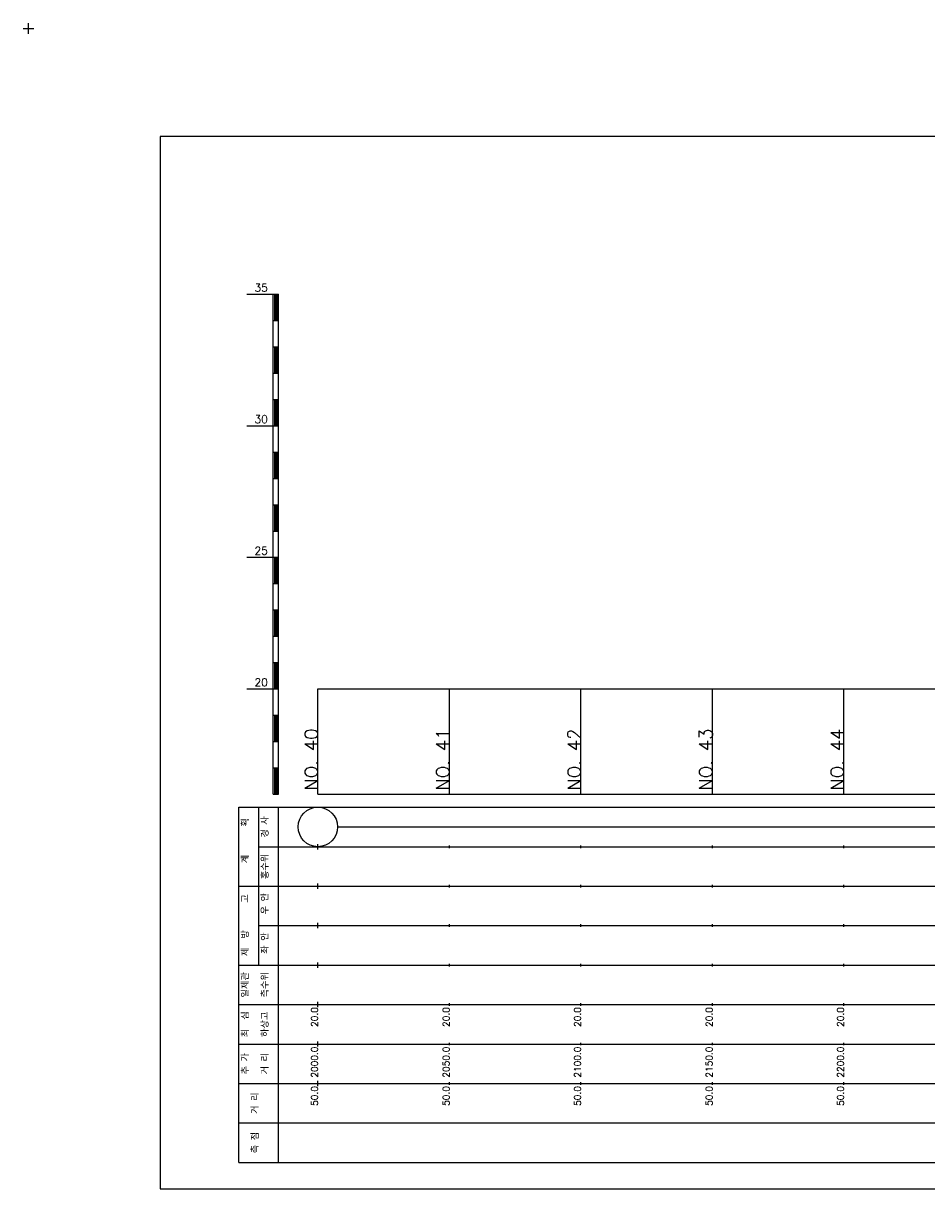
# Model space of a CAD drawing. Extents: x -504 to 685, y -2 to 2900.
# Tile 10 of 12: x -2 to 342, y 1974 to 2417. Entities that reach past the tile are written whole.
import ezdxf
from ezdxf.enums import TextEntityAlignment as Align

# ---------------------------------------------------------------- set-up
doc = ezdxf.new("R2010")
doc.units = 0
doc.header["$LTSCALE"] = 5
for name, color, linetype in [('BOX', 5, 'CONTINUOUS'), ('DT1', 3, 'CONTINUOUS'), ('LT1', 4, 'CONTINUOUS'), ('ST1', 7, 'CONTINUOUS')]:
    doc.layers.add(name, color=color, linetype=linetype)
doc.styles.add('GHS', font='ROMANS.shx', dxfattribs={"bigfont": 'GHS.shx'})

msp = doc.modelspace()

# ---------------------------------------------------------------- linework, layer by layer
at = {"layer": 'BOX'}
msp.add_lwpolyline([(50, 1974), (650, 1974), (650, 2374), (50, 2374), (50, 1974)], dxfattribs=at)
at = {"layer": 'DT1'}
for p, q in [((110, 2148.91), (110, 2150.91)), ((160, 2149.41), (160, 2150.41)), ((210, 2149.41), (210, 2150.41)), ((260, 2149.41), (260, 2150.41)), ((310, 2149.41), (310, 2150.41))]:
    msp.add_line(p, q, dxfattribs=at)
at = {"layer": 'LT1'}
for p, q in [((83, 2314), (93, 2314)), ((93, 2124), (93, 2314)), ((93, 2314), (95, 2314)), ((93.5, 2313.8), (93.5, 2304.2)), ((94, 2313.8), (94, 2304.2)), ((94.5, 2313.8), (94.5, 2304.2)), ((95, 2124), (95, 2314)), ((93, 2304), (95, 2304)), ((93, 2294), (95, 2294)), ((93.5, 2293.8), (93.5, 2284.2)), ((94, 2293.8), (94, 2284.2)), ((94.5, 2293.8), (94.5, 2284.2)), ((93, 2284), (95, 2284)), ((93, 2274), (95, 2274)), ((93.5, 2273.8), (93.5, 2264.2)), ((94, 2273.8), (94, 2264.2)), ((94.5, 2273.8), (94.5, 2264.2)), ((83, 2264), (93, 2264)), ((93, 2264), (95, 2264)), ((93, 2254), (95, 2254)), ((93.5, 2253.8), (93.5, 2244.2)), ((94, 2253.8), (94, 2244.2)), ((94.5, 2253.8), (94.5, 2244.2)), ((93, 2244), (95, 2244)), ((93, 2234), (95, 2234)), ((93.5, 2233.8), (93.5, 2224.2)), ((94, 2233.8), (94, 2224.2)), ((94.5, 2233.8), (94.5, 2224.2)), ((93, 2224), (95, 2224)), ((83, 2214), (93, 2214)), ((93, 2214), (95, 2214)), ((93.5, 2213.8), (93.5, 2204.2)), ((94, 2213.8), (94, 2204.2)), ((94.5, 2213.8), (94.5, 2204.2)), ((93, 2204), (95, 2204)), ((93, 2194), (95, 2194)), ((93.5, 2193.8), (93.5, 2184.2)), ((94, 2193.8), (94, 2184.2)), ((94.5, 2193.8), (94.5, 2184.2)), ((93, 2184), (95, 2184)), ((93, 2174), (95, 2174)), ((93.5, 2173.8), (93.5, 2164.2)), ((94, 2173.8), (94, 2164.2)), ((94.5, 2173.8), (94.5, 2164.2)), ((83, 2164), (93, 2164)), ((93, 2164), (95, 2164)), ((110, 2124), (110, 2164)), ((160, 2124), (160, 2164)), ((210, 2124), (210, 2164)), ((260, 2124), (260, 2164)), ((310, 2124), (310, 2164)), ((93, 2154), (95, 2154)), ((93.5, 2153.8), (93.5, 2144.2)), ((94, 2153.8), (94, 2144.2)), ((94.5, 2153.8), (94.5, 2144.2)), ((93, 2144), (95, 2144)), ((93, 2134), (95, 2134)), ((93.5, 2133.8), (93.5, 2124.2)), ((94, 2133.8), (94, 2124.2)), ((94.5, 2133.8), (94.5, 2124.2)), ((93, 2124), (95, 2124)), ((110, 2124), (610, 2124)), ((110, 2103), (110, 2105)), ((160, 2103.5), (160, 2104.5)), ((210, 2103.5), (210, 2104.5)), ((260, 2103.5), (260, 2104.5)), ((310, 2103.5), (310, 2104.5)), ((110, 2088), (110, 2090)), ((160, 2088.5), (160, 2089.5)), ((210, 2088.5), (210, 2089.5)), ((260, 2088.5), (260, 2089.5)), ((310, 2088.5), (310, 2089.5)), ((110, 2073), (110, 2075)), ((160, 2073.5), (160, 2074.5)), ((210, 2073.5), (210, 2074.5)), ((260, 2073.5), (260, 2074.5)), ((310, 2073.5), (310, 2074.5)), ((110, 2058), (110, 2060)), ((160, 2058.5), (160, 2059.5)), ((210, 2058.5), (210, 2059.5)), ((260, 2058.5), (260, 2059.5)), ((310, 2058.5), (310, 2059.5)), ((110, 2043), (110, 2045)), ((160, 2043.5), (160, 2044.5)), ((210, 2043.5), (210, 2044.5)), ((260, 2043.5), (260, 2044.5)), ((310, 2043.5), (310, 2044.5)), ((110, 2028), (110, 2030)), ((160, 2028.5), (160, 2029.5)), ((210, 2028.5), (210, 2029.5)), ((260, 2028.5), (260, 2029.5)), ((310, 2028.5), (310, 2029.5)), ((110, 2013), (110, 2015)), ((160, 2013.5), (160, 2014.5)), ((210, 2013.5), (210, 2014.5)), ((260, 2013.5), (260, 2014.5)), ((310, 2013.5), (310, 2014.5))]:
    msp.add_line(p, q, dxfattribs=at)
msp.add_lwpolyline([(110, 2164), (160, 2164), (210, 2164), (260, 2164), (310, 2164), (360, 2164), (410, 2164), (460, 2164), (510, 2164), (560, 2164), (610, 2164)], dxfattribs=at)
at = {"layer": 'ST1'}
for p, q in [((-2, 2415), (2, 2415)), ((0, 2413), (0, 2417)), ((80, 1984), (80, 2119)), ((80, 2119), (623, 2119)), ((87.5, 2089), (87.5, 2119)), ((95, 1984), (95, 2119)), ((87.5, 2104), (623, 2104)), ((80, 2089), (623, 2089)), ((87.5, 2059), (87.5, 2089)), ((87.5, 2074), (623, 2074)), ((80, 2059), (623, 2059)), ((80, 2044), (623, 2044)), ((80, 2029), (623, 2029)), ((80, 2014), (623, 2014)), ((80, 1999), (623, 1999)), ((80, 1984), (623, 1984))]:
    msp.add_line(p, q, dxfattribs=at)
at = {"layer": 'ST1', "linetype": 'CONTINUOUS'}
msp.add_line((117.5, 2111.5), (602.5, 2111.5), dxfattribs=at)
msp.add_circle((110, 2111.5), 7.5, dxfattribs=at)

# ---------------------------------------------------------------- texts
at = {"layer": 'DT1', "style": 'GHS'}
for s, p in [('35', (91, 2315)), ('30', (91, 2265)), ('25', (91, 2215)), ('20', (91, 2165))]:
    msp.add_text(s, height=3, dxfattribs=at).set_placement(p, align=Align.RIGHT)
for s, height, p in [('NO. 40', 5, (110, 2148.91)), ('NO. 42', 5, (210, 2148.91)), ('NO. 44', 5, (310, 2148.91)), ('NO. 41', 5, (160, 2148.91)), ('NO. 43', 5, (260, 2148.91)), (' 20.0', 2.5, (110, 2043)), (' 20.0', 2.5, (160, 2043)), (' 20.0', 2.5, (210, 2043)), (' 20.0', 2.5, (260, 2043)), (' 20.0', 2.5, (310, 2043)), ('  2000.0', 2.5, (110, 2028)), ('  2050.0', 2.5, (160, 2028)), ('  2100.0', 2.5, (210, 2028)), ('  2150.0', 2.5, (260, 2028)), ('  2200.0', 2.5, (310, 2028)), ('  50.0', 2.5, (110, 2013)), ('  50.0', 2.5, (160, 2013)), ('  50.0', 2.5, (210, 2013)), ('  50.0', 2.5, (260, 2013)), ('  50.0', 2.5, (310, 2013))]:
    msp.add_text(s, height=height, rotation=90, dxfattribs=at).set_placement(p, align=Align.RIGHT)
at = {"layer": 'DT1', "linetype": 'CONTINUOUS', "style": 'GHS'}
for s, p in [('  획', (83.75, 2111.5)), ('경 사', (91.25, 2111.5)), ('홍수위', (91.25, 2096.5)), ('   계', (83.75, 2096.5)), ('   고', (83.75, 2081.5)), (' 우 안', (91.25, 2081.5)), (' 제  방', (83.75, 2066.5)), (' 좌 안', (91.25, 2066.5)), ('일제관', (83.75, 2051.5)), ('측수위', (91.25, 2051.5)), ('최  심', (83.75, 2036.5)), ('하상고', (91.25, 2036.5)), ('추 가', (83.75, 2021.5)), ('거 리', (91.25, 2021.5)), ('거 리', (87.5, 2006.5)), ('측 점', (87.5, 1991.5))]:
    msp.add_text(s, height=2.5, rotation=90, dxfattribs=at).set_placement(p, align=Align.CENTER)

doc.saveas('drawing.dxf')
